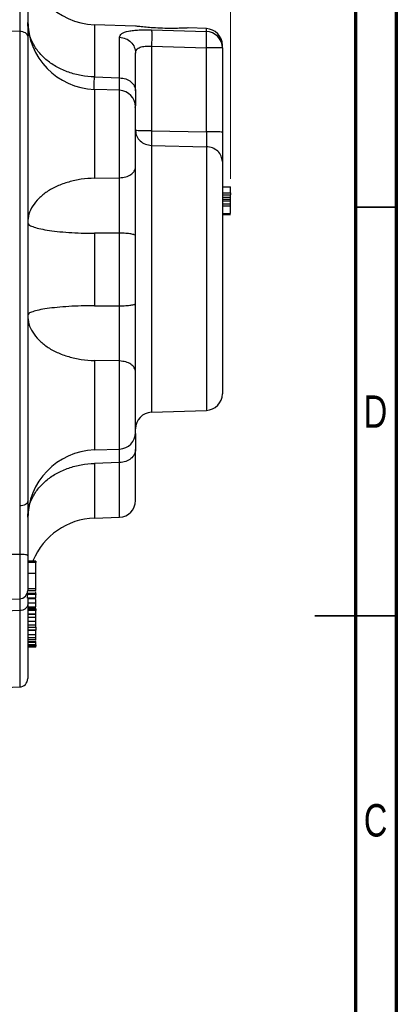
# Model space of a CAD drawing. Header units: inches. Extents: x 0.6 to 16.3, y 0.2 to 11.5.
# Tile 17 of 18: x 14.5 to 16.3, y 4 to 8.7. Entities that reach past the tile are written whole.
import ezdxf

# ---------------------------------------------------------------- set-up
doc = ezdxf.new("R2010")
doc.units = ezdxf.units.IN
doc.header["$MEASUREMENT"] = 0
doc.styles.add('SLDTEXTSTYLE0', font='TXT', dxfattribs={"width": 0.75})
doc.dimstyles.new('SLDDIMSTYLE1', dxfattribs={"dimtxt": 0.137795, "dimasz": 0.14, "dimexe": 0, "dimexo": 0.0625, "dimgap": 0.034449, "dimtad": 0, "dimdec": 1, "dimlfac": 1.5, "dimrnd": 1e-09, "dimzin": 4, "dimdsep": 46, "dimtxsty": 'SLDTEXTSTYLE0', "dimblk1": 'CLOSED', "dimblk2": 'CLOSED', "dimsah": 1, "dimcen": 0.09, "dimadec": 0, "dimazin": 1, "dimtfac": 1, "dimtdec": 1, "dimtofl": 0, "dimtmove": 0, "dimatfit": 3, "dimldrblk": 'CLOSED', "dimfxl": 0, "dimfrac": 2, "dimtolj": 1, "dimtzin": 12, "dimarcsym": 0})

# ---------------------------------------------------------------- blocks, each defined once
blk = doc.blocks.new('_Closed')
at = {"color": 0, "linetype": 'ByBlock', "lineweight": -2}
for p, q in [((-1, 0.166667), (0, 0)), ((-1, 0.166667), (-1, -0.166667)), ((0, 0), (-1, -0.166667)), ((0, 0), (-1, 0))]:
    blk.add_line(p, q, dxfattribs=at)
blk = doc.blocks.new('_D_3')
at = {"color": 7, "linetype": 'Continuous', "lineweight": 0}
for p, q in [((14.2579, 10.5679), (14.2159, 10.5679)), ((14.2159, 10.5679), (14.2159, 10.3492)), ((14.5633, 10.5679), (14.6053, 10.5679)), ((14.6053, 10.5679), (14.6053, 10.3492)), ((12.8447, 10.3863), (12.8447, 10.4088)), ((15.5397, 7.9516), (15.5397, 10.4088)), ((12.8447, 10.3695), (14.095, 10.3695)), ((14.2159, 10.3492), (14.2579, 10.3492)), ((14.6053, 10.3492), (14.5633, 10.3492)), ((15.5397, 10.3695), (14.7261, 10.3695))]:
    blk.add_line(p, q, dxfattribs=at)
at = {"color": 7, "linetype": 'Continuous', "lineweight": 18, "xscale": 0.14, "yscale": 0.14, "rotation": 180.0000000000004}
blk.add_blockref('_Closed', (12.8447, 10.3695), dxfattribs=at)
at = {"color": 7, "linetype": 'Continuous', "lineweight": 18, "xscale": 0.14, "yscale": 0.14}
blk.add_blockref('_Closed', (15.5397, 10.3695), dxfattribs=at)
at = {"color": 7, "linetype": 'Continuous', "lineweight": 18, "char_height": 0.1378, "attachment_point": 1, "style": 'SLDTEXTSTYLE0'}
for s, insert in [('103', (14.2579, 10.5268)), ('4.0', (14.2833, 10.3207))]:
    blk.add_mtext(s, dxfattribs=dict(at, insert=insert))

msp = doc.modelspace()

# ---------------------------------------------------------------- linework, layer by layer
at = {"color": 7, "linetype": 'Continuous', "lineweight": 70}
for p, q in [((16.3386, 11.4961), (16.3386, 0.1969)), ((16.1417, 11.2992), (16.1417, 0.3937))]:
    msp.add_line(p, q, dxfattribs=at)
at = {"color": 7, "linetype": 'Continuous', "lineweight": 25}
for p, q in [((15.0812, 8.6868), (14.8828, 8.6938)), ((14.5225, 8.6611), (14.3544, 8.6629)), ((14.5225, 8.6611), (14.5225, 6.3756)), ((15.0039, 8.4377), (15.0039, 8.633)), ((15.1583, 8.6688), (15.4225, 8.661)), ((15.4225, 8.6749), (15.3344, 8.678)), ((15.1583, 8.5905), (15.1583, 8.183)), ((15.1583, 8.5905), (15.4225, 8.5826)), ((15.4225, 8.1773), (15.4225, 8.5826)), ((15.4997, 8.582), (15.4997, 8.1767)), ((14.8828, 8.4419), (15.0039, 8.4377)), ((15.0039, 8.3778), (14.8828, 8.382)), ((15.1583, 8.183), (15.4225, 8.1773)), ((15.1583, 8.1122), (15.4225, 8.1062)), ((14.8828, 7.9544), (15.0039, 7.9565)), ((15.4997, 7.9123), (15.5397, 7.9123)), ((15.4997, 7.8842), (15.5397, 7.8842)), ((15.4997, 7.8741), (15.5397, 7.8741)), ((15.4997, 7.8624), (15.5397, 7.8624)), ((15.4997, 7.8535), (15.5397, 7.8535)), ((15.5397, 7.8446), (15.4997, 7.8446)), ((15.5397, 7.8301), (15.4997, 7.8301)), ((15.5397, 7.8193), (15.4997, 7.8193)), ((15.4997, 7.785), (15.5397, 7.785)), ((15.4997, 7.7842), (15.5397, 7.7842)), ((15.5397, 7.7835), (15.4997, 7.7835)), ((15.5397, 7.7825), (15.4997, 7.7825)), ((15.4997, 7.7818), (15.5397, 7.7818)), ((15.4997, 7.7808), (15.5397, 7.7808)), ((15.4997, 7.7796), (15.5397, 7.7796)), ((15.0039, 7.6897), (14.8828, 7.6889)), ((14.8828, 7.6889), (14.8828, 7.3405)), ((15.0039, 7.3396), (15.0039, 7.6897)), ((14.8828, 7.3405), (15.0039, 7.3396)), ((15.0039, 7.074), (14.8828, 7.0762)), ((15.1583, 6.827), (15.4225, 6.8362)), ((14.8828, 6.6455), (15.0039, 6.6497)), ((15.0039, 6.5849), (14.8828, 6.5807)), ((14.8828, 6.3173), (15.0039, 6.3216)), ((14.5225, 6.1424), (14.3544, 6.1423)), ((14.6011, 6.1106), (14.5611, 6.1106)), ((14.6011, 6.103), (14.5611, 6.103)), ((14.6011, 6.0514), (14.6011, 6.103)), ((14.5611, 6.0514), (14.6011, 6.0514)), ((14.5611, 5.9776), (14.6011, 5.9776)), ((14.3544, 5.923), (14.5225, 5.9289)), ((14.5606, 5.9412), (14.5611, 5.9471)), ((14.5611, 5.9689), (14.6011, 5.9689)), ((14.6011, 5.9543), (14.5611, 5.9543)), ((14.6011, 5.9489), (14.5611, 5.9489)), ((14.5611, 5.9316), (14.5611, 5.9041)), ((14.6011, 5.9313), (14.5611, 5.9313)), ((14.5611, 5.9304), (14.6011, 5.9304)), ((14.5611, 5.9084), (14.6011, 5.9084)), ((14.5611, 5.8895), (14.6011, 5.8895)), ((14.5611, 5.8857), (14.6011, 5.8857)), ((14.6011, 5.8793), (14.6011, 5.8833)), ((14.5225, 5.8715), (14.3544, 5.8656)), ((14.6011, 5.8781), (14.5611, 5.8781)), ((14.6011, 5.8716), (14.5611, 5.8716)), ((14.6011, 5.8546), (14.5611, 5.8546)), ((14.5611, 5.8543), (14.6011, 5.8543)), ((14.5611, 5.8397), (14.6011, 5.8397)), ((14.6011, 5.8397), (14.6011, 5.8529)), ((14.5611, 5.8213), (14.6011, 5.8213)), ((14.5611, 5.8035), (14.6011, 5.8035)), ((14.5611, 5.7919), (14.6011, 5.7919)), ((14.6011, 5.8035), (14.6011, 5.8197)), ((14.6011, 5.778), (14.5611, 5.778)), ((14.6011, 5.7761), (14.5611, 5.7761)), ((14.5611, 5.7568), (14.6011, 5.7568)), ((14.5611, 5.7428), (14.6011, 5.7428)), ((14.6011, 5.7308), (14.5611, 5.7308)), ((14.5611, 5.7229), (14.6011, 5.7229)), ((14.5611, 5.72), (14.6011, 5.72)), ((14.6011, 5.7066), (14.5611, 5.7066)), ((14.6011, 5.7011), (14.5611, 5.7011)), ((14.6011, 5.6951), (14.5611, 5.6951)), ((14.3544, 5.4983), (14.5225, 5.5042))]:
    msp.add_line(p, q, dxfattribs=at)
at = {"color": 8, "linetype": 'Continuous', "lineweight": 25}
for p, q in [((14.8828, 8.6938), (14.8828, 8.4419)), ((15.4225, 8.661), (15.4225, 8.6749)), ((14.8828, 8.382), (14.8828, 7.9544)), ((15.0039, 7.9565), (15.0039, 8.3778)), ((15.0771, 8.2988), (15.0778, 8.2954)), ((15.1583, 8.1122), (15.1583, 6.827)), ((15.4225, 8.1062), (15.4225, 6.8362)), ((14.8828, 7.0762), (14.8828, 6.6455)), ((15.0039, 6.6497), (15.0039, 7.074)), ((14.8828, 6.5807), (14.8828, 6.3173)), ((15.0039, 6.3216), (15.0039, 6.5849)), ((14.5225, 6.1424), (14.5225, 5.9289)), ((14.5225, 5.8715), (14.5225, 5.5042))]:
    msp.add_line(p, q, dxfattribs=at)
at = {"color": 7, "linetype": 'Continuous', "lineweight": 35}
for p, q in [((16.1417, 7.815), (16.3386, 7.815)), ((16.3386, 5.8465), (15.9449, 5.8465)), ((16.1417, 5.8465), (16.3386, 5.8465))]:
    msp.add_line(p, q, dxfattribs=at)
at = {"color": 7, "linetype": 'Continuous', "lineweight": 25}
for centre, radius, start, end in [((14.8944, 9.0269), 0.3333, 180, 268), ((14.8944, 8.7151), 0.3333, 180, 268), ((15.4197, 8.595), 0.08, 0, 88), ((15.4203, 8.5815), 0.0795, 0.3296, 88.3572), ((15.4414, 6.1331), 2.4496, 88.6351, 90.4411), ((15.0011, 8.2978), 0.08, 0, 88), ((15.4197, 6.9161), 0.08, 272, 0), ((15.1611, 6.747), 0.08, 92, 180), ((15.0011, 6.7297), 0.08, 272, 0), ((14.8944, 6.3124), 0.3333, 92, 180), ((15.0011, 6.4015), 0.08, 272, 0), ((14.8944, 5.9842), 0.3333, 92, 157.4711), ((14.5211, 5.9689), 0.04, 272, 0), ((14.5211, 5.5442), 0.04, 272, 0)]:
    msp.add_arc(centre, radius, start, end, dxfattribs=at)
for points, knots in [([(14.5225, 8.8934), (14.5225, 8.8749), (14.5225, 8.8417), (14.5226, 8.7976), (14.5226, 8.7612), (14.5226, 8.7325), (14.5225, 8.7053), (14.5225, 8.6824), (14.5225, 8.6674), (14.5225, 8.6611)], [0, 0, 0, 0, 0.2271673, 0.4056622, 0.5434047, 0.6819465, 0.778223, 0.9068661, 1, 1, 1, 1]), ([(14.5611, 8.8982), (14.5611, 8.8754), (14.5611, 8.8296), (14.5611, 8.7616), (14.5611, 8.6962), (14.5611, 8.6574), (14.5611, 8.638)], [0, 0, 0, 0, 0.250005, 0.500038, 0.749999, 1, 1, 1, 1]), ([(15.1318, 8.6812), (15.121, 8.6823), (15.0994, 8.6845), (15.0825, 8.6867), (15.0815, 8.6867), (15.0812, 8.6866)], [0, 0, 0, 0, 0.392187, 0.784453, 1, 1, 1, 1]), ([(15.3344, 8.6778), (15.3344, 8.6779), (15.3342, 8.678), (15.3197, 8.6773), (15.2929, 8.6763), (15.2553, 8.6757), (15.2113, 8.6763), (15.1677, 8.6783), (15.1429, 8.6803), (15.1318, 8.6812)], [0, 0, 0, 0, 0.0640081, 0.2123891, 0.3641357, 0.5228224, 0.6889098, 0.8603675, 1, 1, 1, 1]), ([(14.5611, 8.638), (14.5611, 8.5851), (14.5611, 8.4784), (14.5611, 8.3045), (14.5611, 8.12), (14.5611, 7.9258), (14.5611, 7.725), (14.5611, 7.5209), (14.5611, 7.3166), (14.5611, 7.1152), (14.5611, 6.9203), (14.5611, 6.7346), (14.5611, 6.5594), (14.5611, 6.4516), (14.5611, 6.3982)], [0, 0, 0, 0, 0.079937, 0.161332, 0.244098, 0.328859, 0.414198, 0.5, 0.585797, 0.671136, 0.755901, 0.838663, 0.920061, 1, 1, 1, 1]), ([(15.0039, 8.633), (15.0059, 8.6394), (15.0101, 8.652), (15.039, 8.6617), (15.0702, 8.6665), (15.0975, 8.6685), (15.1272, 8.6694), (15.1479, 8.669), (15.1583, 8.6688)], [0, 0, 0, 0, 0.257226, 0.510047, 0.635106, 0.757972, 0.879731, 1, 1, 1, 1]), ([(15.1583, 8.6688), (15.1585, 8.6663), (15.159, 8.6613), (15.1592, 8.6428), (15.159, 8.6185), (15.1585, 8.5998), (15.1583, 8.5905)], [0, 0, 0, 0, 0.250114, 0.5, 0.749886, 1, 1, 1, 1]), ([(15.4225, 8.5826), (15.4228, 8.5917), (15.4233, 8.6104), (15.4235, 8.6335), (15.4233, 8.6483), (15.423, 8.6572), (15.4227, 8.6596), (15.4225, 8.661)], [0, 0, 0, 0, 0.241771, 0.499322, 0.700331, 0.837915, 1, 1, 1, 1]), ([(15.0811, 8.5569), (15.082, 8.5629), (15.0835, 8.5717), (15.093, 8.5803), (15.1023, 8.585), (15.1138, 8.5883), (15.1271, 8.5903), (15.1421, 8.5911), (15.1528, 8.5907), (15.1583, 8.5905)], [0, 0, 0, 0, 0.264937, 0.392212, 0.51681, 0.632975, 0.751696, 0.873788, 1, 1, 1, 1]), ([(15.4997, 8.582), (15.4997, 8.5874), (15.4997, 8.5952), (15.4997, 8.5938), (15.4997, 8.5934)], [0, 0, 0, 0, 0.700148, 1, 1, 1, 1]), ([(15.0811, 8.3747), (15.0811, 8.4003), (15.0811, 8.4514), (15.0811, 8.5127), (15.0811, 8.5422), (15.0811, 8.5569)], [0, 0, 0, 0, 0.3332602, 0.6667561, 1, 1, 1, 1]), ([(15.0811, 8.3747), (15.0811, 8.3576), (15.0811, 8.3262), (15.0811, 8.3103), (15.0811, 8.3031)], [0, 0, 0, 0, 0.5431169, 1, 1, 1, 1]), ([(15.0811, 8.0081), (15.0811, 8.0226), (15.0811, 8.0523), (15.0811, 8.1067), (15.0811, 8.1618), (15.0811, 8.2123), (15.0811, 8.2547), (15.0811, 8.2843), (15.0811, 8.2984), (15.0811, 8.2965), (15.0811, 8.296)], [0, 0, 0, 0, 0.132366, 0.271277, 0.410188, 0.542554, 0.674921, 0.813832, 0.952742, 1, 1, 1, 1]), ([(15.1583, 8.183), (15.1581, 8.1757), (15.1579, 8.1611), (15.1578, 8.1409), (15.1579, 8.1236), (15.1581, 8.116), (15.1583, 8.1122)], [0, 0, 0, 0, 0.2500446, 0.5, 0.7499554, 1, 1, 1, 1]), ([(15.4225, 8.1773), (15.4227, 8.1678), (15.423, 8.1517), (15.4231, 8.1313), (15.4229, 8.1163), (15.4227, 8.1095), (15.4225, 8.1062)], [0, 0, 0, 0, 0.322493, 0.543184, 0.777777, 1, 1, 1, 1]), ([(15.4997, 8.1767), (15.4997, 8.1619), (15.4997, 8.1325), (15.4997, 8.092), (15.4997, 8.0572), (15.4997, 8.042), (15.4997, 8.0344)], [0, 0, 0, 0, 0.249845, 0.499687, 0.749639, 1, 1, 1, 1]), ([(15.4997, 8.0344), (15.4997, 8.0194), (15.4997, 7.9885), (15.4997, 7.9248), (15.4997, 7.8483), (15.4997, 7.7602), (15.4997, 7.6647), (15.4997, 7.5658), (15.4997, 7.4681), (15.4997, 7.3737), (15.4997, 7.2827), (15.4997, 7.1954), (15.4997, 7.1144), (15.4997, 7.0438), (15.4997, 6.9869), (15.4997, 6.9463), (15.4997, 6.9213), (15.4997, 6.9178), (15.4997, 6.9162)], [0, 0, 0, 0, 0.0594255, 0.1214102, 0.1852266, 0.25, 0.3147734, 0.3785898, 0.4405745, 0.5, 0.5594255, 0.6214102, 0.6852266, 0.75, 0.8147734, 0.8785898, 0.9405745, 1, 1, 1, 1]), ([(15.0811, 7.6773), (15.0811, 7.7068), (15.0811, 7.7659), (15.0811, 7.8538), (15.0811, 7.9371), (15.0811, 7.9844), (15.0811, 8.0081)], [0, 0, 0, 0, 0.250628, 0.501002, 0.750578, 1, 1, 1, 1]), ([(15.0039, 7.6897), (15.0039, 7.6954), (15.0039, 7.7077), (15.004, 7.7288), (15.0041, 7.7501), (15.0041, 7.7717), (15.0041, 7.794), (15.0042, 7.8309), (15.0041, 7.8733), (15.004, 7.9193), (15.0039, 7.9435), (15.0039, 7.9565)], [0, 0, 0, 0, 0.060179, 0.130114, 0.222338, 0.283412, 0.357901, 0.457617, 0.677462, 0.826936, 1, 1, 1, 1]), ([(15.5397, 7.8842), (15.5397, 7.885), (15.5397, 7.888), (15.5397, 7.8945), (15.5397, 7.9034), (15.5397, 7.9105), (15.5397, 7.9118), (15.5397, 7.9123)], [0, 0, 0, 0, 0.04482, 0.175114, 0.424426, 0.780644, 1, 1, 1, 1]), ([(15.5397, 7.8842), (15.5397, 7.8833), (15.5397, 7.8811), (15.5397, 7.878), (15.5397, 7.8757), (15.5397, 7.8743), (15.5397, 7.8742), (15.5397, 7.8741)], [0, 0, 0, 0, 0.191312, 0.462459, 0.755434, 0.8996, 1, 1, 1, 1]), ([(15.5397, 7.8624), (15.5397, 7.8626), (15.5397, 7.8632), (15.5397, 7.8669), (15.5397, 7.871), (15.5397, 7.8731)], [0, 0, 0, 0, 0.2445564, 0.6147975, 1, 1, 1, 1]), ([(15.5397, 7.8535), (15.5397, 7.854), (15.5397, 7.8554), (15.5397, 7.8578), (15.5397, 7.8602), (15.5397, 7.8621), (15.5397, 7.8623), (15.5397, 7.8624)], [0, 0, 0, 0, 0.104067, 0.25608, 0.507447, 0.772481, 1, 1, 1, 1]), ([(15.5397, 7.8446), (15.5397, 7.8447), (15.5397, 7.8449), (15.5397, 7.8466), (15.5397, 7.8489), (15.5397, 7.8514), (15.5397, 7.8528), (15.5397, 7.8535)], [0, 0, 0, 0, 0.177049, 0.431906, 0.692915, 0.862697, 1, 1, 1, 1]), ([(15.5397, 7.8301), (15.5397, 7.8324), (15.5397, 7.8371), (15.5397, 7.8413), (15.5397, 7.8425), (15.5397, 7.8427)], [0, 0, 0, 0, 0.451024, 0.934021, 1, 1, 1, 1]), ([(15.5397, 7.8193), (15.5397, 7.8202), (15.5397, 7.8225), (15.5397, 7.8259), (15.5397, 7.8285), (15.5397, 7.8299), (15.5397, 7.83), (15.5397, 7.8301)], [0, 0, 0, 0, 0.170527, 0.405102, 0.725018, 0.902481, 1, 1, 1, 1]), ([(15.5397, 7.785), (15.5397, 7.7854), (15.5397, 7.7865), (15.5397, 7.7935), (15.5397, 7.8031), (15.5397, 7.8116), (15.5397, 7.8162), (15.5397, 7.8186), (15.5397, 7.8193)], [0, 0, 0, 0, 0.144908, 0.42914, 0.737486, 0.875606, 0.96337, 1, 1, 1, 1]), ([(15.0811, 7.0215), (15.0811, 7.0449), (15.0811, 7.0917), (15.0811, 7.1745), (15.0811, 7.2621), (15.0811, 7.3212), (15.0811, 7.3508)], [0, 0, 0, 0, 0.249422, 0.498998, 0.749372, 1, 1, 1, 1]), ([(15.0039, 7.074), (15.0039, 7.0869), (15.004, 7.1108), (15.0041, 7.1564), (15.0042, 7.1986), (15.0041, 7.2353), (15.0041, 7.2576), (15.004, 7.2827), (15.004, 7.3098), (15.0039, 7.3308), (15.0039, 7.3396)], [0, 0, 0, 0, 0.173075, 0.322557, 0.542416, 0.642138, 0.716632, 0.777709, 0.906675, 1, 1, 1, 1]), ([(15.0811, 6.7316), (15.0811, 6.7312), (15.0811, 6.7295), (15.0811, 6.7443), (15.0811, 6.7747), (15.0811, 6.8177), (15.0811, 6.8685), (15.0811, 6.9236), (15.0811, 6.9778), (15.0811, 7.0072), (15.0811, 7.0215)], [0, 0, 0, 0, 0.053764, 0.191726, 0.329688, 0.461151, 0.592613, 0.730575, 0.868537, 1, 1, 1, 1]), ([(15.0811, 6.7245), (15.0811, 6.716), (15.0811, 6.6984), (15.0811, 6.6645), (15.0811, 6.6471)], [0, 0, 0, 0, 0.488672, 1, 1, 1, 1]), ([(15.0039, 6.5849), (15.0039, 6.5948), (15.004, 6.6131), (15.0041, 6.6357), (15.0041, 6.6447), (15.0041, 6.6499)], [0, 0, 0, 0, 0.331215, 0.617281, 1, 1, 1, 1]), ([(15.0811, 6.402), (15.0811, 6.4018), (15.0811, 6.3994), (15.0811, 6.4085), (15.0811, 6.4303), (15.0811, 6.4673), (15.0811, 6.5164), (15.0811, 6.5755), (15.0811, 6.6234), (15.0811, 6.6471)], [0, 0, 0, 0, 0.011438, 0.182216, 0.351853, 0.520066, 0.683417, 0.843463, 1, 1, 1, 1]), ([(14.5225, 6.3756), (14.5225, 6.3598), (14.5225, 6.3317), (14.5226, 6.2896), (14.5226, 6.2538), (14.5226, 6.2236), (14.5225, 6.194), (14.5225, 6.1679), (14.5225, 6.1499), (14.5225, 6.1424)], [0, 0, 0, 0, 0.227167, 0.405662, 0.543405, 0.681947, 0.778223, 0.906866, 1, 1, 1, 1]), ([(14.5611, 6.3982), (14.5611, 6.3786), (14.5611, 6.3394), (14.5611, 6.2737), (14.5611, 6.2055), (14.5611, 6.1598), (14.5611, 6.137)], [0, 0, 0, 0, 0.250005, 0.500038, 0.749999, 1, 1, 1, 1]), ([(14.5611, 6.137), (14.5611, 6.1258), (14.5611, 6.1033), (14.5611, 6.0698), (14.5611, 6.0388), (14.5611, 6.0122), (14.5611, 5.9908), (14.5611, 5.9762), (14.5611, 5.969), (14.5611, 5.9696), (14.5611, 5.9698)], [0, 0, 0, 0, 0.132055, 0.267631, 0.403207, 0.535262, 0.667317, 0.802893, 0.938469, 1, 1, 1, 1]), ([(14.6011, 6.1105), (14.6011, 6.1101), (14.6011, 6.1092), (14.6011, 6.1064), (14.6011, 6.1039), (14.6011, 6.103)], [0, 0, 0, 0, 0.3392943, 0.762318, 1, 1, 1, 1]), ([(14.6011, 5.9776), (14.6011, 5.9819), (14.6011, 5.99), (14.6011, 6.0076), (14.6011, 6.0258), (14.6011, 6.0407), (14.6011, 6.0486), (14.6011, 6.0514)], [0, 0, 0, 0, 0.248795, 0.468887, 0.685432, 0.891129, 1, 1, 1, 1]), ([(14.6011, 5.9821), (14.6011, 5.9831), (14.6011, 5.9864), (14.6011, 5.9907), (14.6011, 5.9937), (14.6011, 5.9945)], [0, 0, 0, 0, 0.240945, 0.79429, 1, 1, 1, 1]), ([(14.6011, 5.969), (14.6011, 5.969), (14.6011, 5.9687), (14.6011, 5.9711), (14.6011, 5.9752), (14.6011, 5.9776)], [0, 0, 0, 0, 0.040034, 0.41675, 1, 1, 1, 1]), ([(14.561, 5.9316), (14.561, 5.9335), (14.561, 5.9391), (14.5605, 5.947), (14.5596, 5.9526), (14.5584, 5.9534), (14.5579, 5.9538)], [0, 0, 0, 0, 0.131222, 0.391733, 0.749496, 1, 1, 1, 1]), ([(14.6011, 5.959), (14.6011, 5.9596), (14.6011, 5.9605), (14.6011, 5.9618), (14.6011, 5.9623)], [0, 0, 0, 0, 0.649815, 1, 1, 1, 1]), ([(14.6011, 5.9542), (14.6011, 5.9537), (14.6011, 5.9529), (14.6011, 5.9508), (14.6011, 5.9494), (14.6011, 5.9489)], [0, 0, 0, 0, 0.555866, 0.835516, 1, 1, 1, 1]), ([(14.6011, 5.9313), (14.6011, 5.9319), (14.6011, 5.9336), (14.6011, 5.9376), (14.6011, 5.942), (14.6011, 5.946), (14.6011, 5.948), (14.6011, 5.9489)], [0, 0, 0, 0, 0.15671, 0.401174, 0.666276, 0.851909, 1, 1, 1, 1]), ([(14.6011, 5.9326), (14.6011, 5.9334), (14.6011, 5.9365), (14.6011, 5.9403), (14.6011, 5.9429), (14.6011, 5.9434)], [0, 0, 0, 0, 0.238767, 0.868812, 1, 1, 1, 1]), ([(14.5611, 5.9041), (14.5611, 5.8689), (14.5611, 5.7979), (14.5611, 5.7109), (14.5611, 5.6394), (14.5611, 5.5858), (14.5611, 5.5544), (14.5611, 5.5412), (14.5611, 5.5447), (14.5611, 5.5449)], [0, 0, 0, 0, 0.157852, 0.318586, 0.482027, 0.649406, 0.817926, 0.987362, 1, 1, 1, 1]), ([(14.6011, 5.9084), (14.6011, 5.9109), (14.6011, 5.9163), (14.6011, 5.9225), (14.6011, 5.9258)], [0, 0, 0, 0, 0.459099, 1, 1, 1, 1]), ([(14.6011, 5.8895), (14.6011, 5.8909), (14.6011, 5.8936), (14.6011, 5.8995), (14.6011, 5.9051), (14.6011, 5.9084)], [0, 0, 0, 0, 0.2924, 0.585087, 1, 1, 1, 1]), ([(14.6011, 5.8781), (14.6011, 5.8781), (14.6011, 5.8778), (14.6011, 5.8761), (14.6011, 5.8736), (14.6011, 5.8721), (14.6011, 5.8716)], [0, 0, 0, 0, 0.041719, 0.582065, 0.845219, 1, 1, 1, 1]), ([(14.6011, 5.8546), (14.6011, 5.8551), (14.6011, 5.8565), (14.6011, 5.8603), (14.6011, 5.8646), (14.6011, 5.8686), (14.6011, 5.8707), (14.6011, 5.8716)], [0, 0, 0, 0, 0.1567098, 0.4011736, 0.6662758, 0.8519092, 1, 1, 1, 1]), ([(14.6011, 5.8213), (14.6011, 5.8216), (14.6011, 5.8226), (14.6011, 5.8259), (14.6011, 5.8307), (14.6011, 5.8358), (14.6011, 5.8387), (14.6011, 5.8397)], [0, 0, 0, 0, 0.122482, 0.301752, 0.57769, 0.860686, 1, 1, 1, 1]), ([(14.6011, 5.8213), (14.6011, 5.821), (14.6011, 5.8207), (14.6011, 5.8211), (14.6011, 5.8213)], [0, 0, 0, 0, 0.695597, 1, 1, 1, 1]), ([(14.6011, 5.7919), (14.6011, 5.7928), (14.6011, 5.7953), (14.6011, 5.7992), (14.6011, 5.802), (14.6011, 5.8035)], [0, 0, 0, 0, 0.218061, 0.607467, 1, 1, 1, 1]), ([(14.6011, 5.7919), (14.6011, 5.7912), (14.6011, 5.7893), (14.6011, 5.7854), (14.6011, 5.7817), (14.6011, 5.7789), (14.6011, 5.7783), (14.6011, 5.778)], [0, 0, 0, 0, 0.116766, 0.316948, 0.687458, 0.870936, 1, 1, 1, 1]), ([(14.6011, 5.7786), (14.6011, 5.7783), (14.6011, 5.7778), (14.6011, 5.7777), (14.6011, 5.778), (14.6011, 5.778)], [0, 0, 0, 0, 0.405676, 0.892749, 1, 1, 1, 1]), ([(14.6011, 5.7568), (14.6011, 5.7572), (14.6011, 5.7579), (14.6011, 5.7611), (14.6011, 5.7672), (14.6011, 5.7727), (14.6011, 5.7761)], [0, 0, 0, 0, 0.119167, 0.281072, 0.546729, 1, 1, 1, 1]), ([(14.6011, 5.7568), (14.6011, 5.7567), (14.6011, 5.7565), (14.6011, 5.7568), (14.6011, 5.7568)], [0, 0, 0, 0, 0.910663, 1, 1, 1, 1]), ([(14.6011, 5.7428), (14.6011, 5.7431), (14.6011, 5.7437), (14.6011, 5.7465), (14.6011, 5.7502), (14.6011, 5.7533), (14.6011, 5.7545)], [0, 0, 0, 0, 0.165289, 0.4074694, 0.7745037, 1, 1, 1, 1]), ([(14.6011, 5.7308), (14.6011, 5.7311), (14.6011, 5.7319), (14.6011, 5.7349), (14.6011, 5.7386), (14.6011, 5.7423), (14.6011, 5.7445), (14.6011, 5.7455)], [0, 0, 0, 0, 0.1567098, 0.4011736, 0.6662758, 0.8519092, 1, 1, 1, 1]), ([(14.6011, 5.7229), (14.6011, 5.7232), (14.6011, 5.7236), (14.6011, 5.726), (14.6011, 5.7265)], [0, 0, 0, 0, 0.805192, 1, 1, 1, 1]), ([(14.6011, 5.7066), (14.6011, 5.7081), (14.6011, 5.7104), (14.6011, 5.7154), (14.6011, 5.7183), (14.6011, 5.7198), (14.6011, 5.72)], [0, 0, 0, 0, 0.50378, 0.737382, 0.971834, 1, 1, 1, 1]), ([(14.6011, 5.7066), (14.6011, 5.7061), (14.6011, 5.7052), (14.6011, 5.7032), (14.6011, 5.7018), (14.6011, 5.7011)], [0, 0, 0, 0, 0.409669, 0.69267, 1, 1, 1, 1]), ([(14.6011, 5.6951), (14.6011, 5.6952), (14.6011, 5.6953), (14.6011, 5.6965), (14.6011, 5.6982), (14.6011, 5.6999), (14.6011, 5.7007), (14.6011, 5.7011)], [0, 0, 0, 0, 0.142219, 0.370296, 0.705474, 0.875851, 1, 1, 1, 1])]:
    msp.add_open_spline(points, degree=3, knots=knots, dxfattribs=at)
for points in [[(14.8828, 8.4419), (14.8615, 8.4435), (14.8189, 8.4465), (14.758, 8.4631), (14.702, 8.4879), (14.6532, 8.5209), (14.6131, 8.5605), (14.5836, 8.6054), (14.5646, 8.654), (14.5623, 8.6876), (14.5611, 8.7045)], [(14.5611, 8.638), (14.5605, 8.641), (14.5594, 8.6469), (14.5505, 8.6544), (14.5378, 8.6598), (14.5276, 8.6607), (14.5225, 8.6611)], [(15.0039, 8.633), (15.0141, 8.6316), (15.0345, 8.6287), (15.0599, 8.611), (15.0776, 8.5862), (15.0799, 8.5666), (15.0811, 8.5569)], [(15.0039, 8.4377), (15.0141, 8.4365), (15.0345, 8.4341), (15.0599, 8.4195), (15.0776, 8.3989), (15.0799, 8.3828), (15.0811, 8.3747)], [(15.0811, 8.1837), (15.0822, 8.1745), (15.0845, 8.1562), (15.1022, 8.1329), (15.1277, 8.1162), (15.1481, 8.1135), (15.1583, 8.1122)], [(15.1583, 8.183), (15.1481, 8.1831), (15.1277, 8.1831), (15.1022, 8.1832), (15.0845, 8.1834), (15.0822, 8.1836), (15.0811, 8.1837)], [(15.4997, 8.1767), (15.4986, 8.1768), (15.4963, 8.1769), (15.4786, 8.1771), (15.4531, 8.1773), (15.4327, 8.1773), (15.4225, 8.1773)], [(15.4997, 8.0344), (15.4986, 8.0436), (15.4963, 8.062), (15.4786, 8.0854), (15.4531, 8.1021), (15.4327, 8.1048), (15.4225, 8.1062)], [(15.0039, 7.9565), (15.0141, 7.9575), (15.0345, 7.9594), (15.0599, 7.9715), (15.0776, 7.9883), (15.0799, 8.0015), (15.0811, 8.0081)], [(14.8828, 7.9544), (14.8615, 7.9532), (14.8189, 7.9507), (14.758, 7.9372), (14.702, 7.9169), (14.6532, 7.8901), (14.6131, 7.8577), (14.5836, 7.8211), (14.5646, 7.7814), (14.5623, 7.754), (14.5611, 7.7403)], [(14.5611, 7.7403), (14.5623, 7.737), (14.5646, 7.7304), (14.5836, 7.7209), (14.6131, 7.7121), (14.6532, 7.7044), (14.702, 7.6979), (14.758, 7.6931), (14.8189, 7.6898), (14.8615, 7.6892), (14.8828, 7.6889)], [(15.0811, 7.6773), (15.0799, 7.6789), (15.0776, 7.6821), (15.0599, 7.6861), (15.0345, 7.689), (15.0141, 7.6895), (15.0039, 7.6897)], [(15.0811, 7.3508), (15.0811, 7.4053), (15.0811, 7.5142), (15.0811, 7.6229), (15.0811, 7.6773)], [(15.0039, 7.3396), (15.0141, 7.3398), (15.0345, 7.3402), (15.0599, 7.3429), (15.0776, 7.3465), (15.0799, 7.3494), (15.0811, 7.3508)], [(14.8828, 7.3405), (14.8615, 7.3402), (14.8189, 7.3397), (14.758, 7.3368), (14.702, 7.3324), (14.6532, 7.3266), (14.6131, 7.3196), (14.5836, 7.3117), (14.5646, 7.3031), (14.5623, 7.2972), (14.5611, 7.2942)], [(14.5611, 7.2942), (14.5623, 7.2803), (14.5646, 7.2523), (14.5836, 7.212), (14.6131, 7.1747), (14.6532, 7.1417), (14.702, 7.1144), (14.758, 7.0938), (14.8189, 7.0799), (14.8615, 7.0774), (14.8828, 7.0762)], [(15.0811, 7.0215), (15.0799, 7.0282), (15.0776, 7.0417), (15.0599, 7.0588), (15.0345, 7.071), (15.0141, 7.073), (15.0039, 7.074)], [(15.0811, 6.6471), (15.0799, 6.6391), (15.0776, 6.6232), (15.0599, 6.6029), (15.0345, 6.5884), (15.0141, 6.5861), (15.0039, 6.5849)], [(14.5611, 6.3214), (14.5623, 6.338), (14.5646, 6.3712), (14.5836, 6.4192), (14.6131, 6.4636), (14.6532, 6.5027), (14.702, 6.5353), (14.758, 6.5598), (14.8189, 6.5762), (14.8615, 6.5792), (14.8828, 6.5807)], [(14.5611, 6.3982), (14.5605, 6.3953), (14.5594, 6.3895), (14.5505, 6.3821), (14.5378, 6.3769), (14.5276, 6.376), (14.5225, 6.3756)], [(14.5611, 6.137), (14.5605, 6.1376), (14.5594, 6.139), (14.5505, 6.1408), (14.5378, 6.1421), (14.5276, 6.1423), (14.5225, 6.1424)], [(14.5611, 5.9041), (14.5605, 5.9), (14.5594, 5.8916), (14.5505, 5.881), (14.5378, 5.8734), (14.5276, 5.8721), (14.5225, 5.8715)]]:
    msp.add_open_spline(points, degree=3, dxfattribs=at)
at = {"color": 8, "linetype": 'Continuous', "lineweight": 25}
for points, knots in [([(14.8817, 8.3826), (14.8817, 8.3889), (14.8818, 8.4021), (14.8824, 8.4283), (14.8828, 8.4419)], [0, 0, 0, 0, 0.479219, 1, 1, 1, 1]), ([(15.0041, 8.3779), (15.0041, 8.3819), (15.0041, 8.3896), (15.004, 8.4101), (15.0039, 8.428), (15.0039, 8.4377)], [0, 0, 0, 0, 0.335528, 0.643464, 1, 1, 1, 1]), ([(14.5226, 5.9262), (14.5226, 5.9243), (14.5226, 5.9202), (14.5226, 5.9102), (14.5225, 5.8983), (14.5225, 5.8859), (14.5225, 5.8758), (14.5225, 5.8715)], [0, 0, 0, 0, 0.205267, 0.446408, 0.613983, 0.837895, 1, 1, 1, 1])]:
    msp.add_open_spline(points, degree=3, knots=knots, dxfattribs=at)

# ---------------------------------------------------------------- texts
at = {"color": 7, "linetype": 'Continuous', "lineweight": 0, "char_height": 0.1562, "attachment_point": 2, "style": 'SLDTEXTSTYLE0'}
for s, insert in [('D', (16.2383, 6.9084)), ('C', (16.2385, 4.9399))]:
    msp.add_mtext(s, dxfattribs=dict(at, insert=insert))

# ---------------------------------------------------------------- dimensions: what is measured, and where the dimension line sits
at = {"color": 7, "linetype": 'Continuous', "lineweight": 18}
dim = msp.add_linear_dim(base=(12.8447, 10.3695), p1=(15.5397, 7.9123), p2=(12.8447, 10.3469), dimstyle='SLDDIMSTYLE1', dxfattribs=at)
dim.commit()
dim.dimension.update_dxf_attribs({"geometry": '_D_3', "text_midpoint": (14.4106, 10.3695), "dimtype": 160})

doc.saveas('drawing.dxf')
